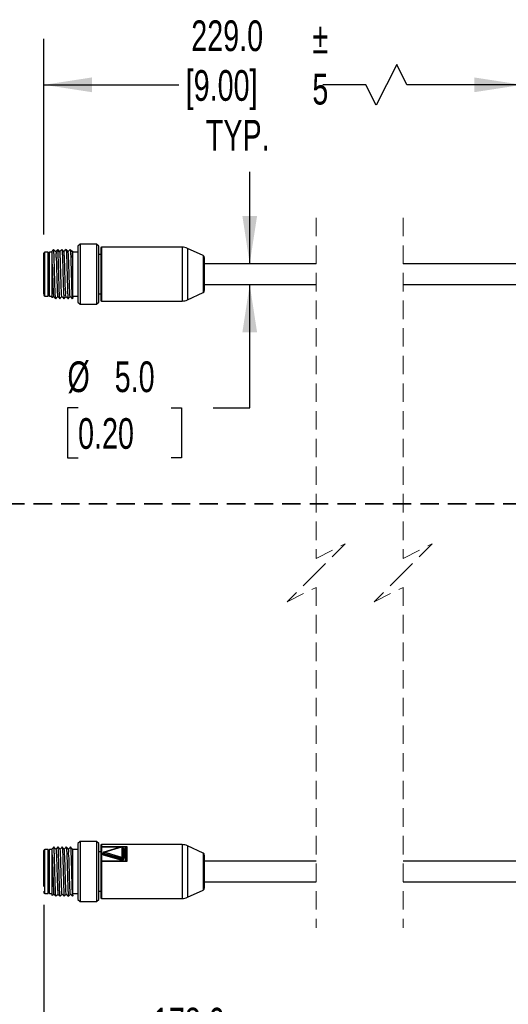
# Model space of a CAD drawing. Header units: millimetres. Extents: x 22 to 1115, y 22 to 733.
# Tile 7 of 10: x 275 to 393, y 302 to 540. Entities that reach past the tile are written whole.
import ezdxf

# ---------------------------------------------------------------- set-up
doc = ezdxf.new("R2010")
doc.units = ezdxf.units.MM
doc.header["$LTSCALE"] = 3.5
doc.linetypes.add('HIDDEN', pattern=[1.905, 1.27, -0.635])
doc.layers.add('DIMENSIONS', color=140, linetype='Continuous', lineweight=25)
doc.styles.add('SLDTEXTSTYLE0', font='TXT', dxfattribs={"width": 0.7})
doc.dimstyles.new('SLDDIMSTYLE0', dxfattribs={"dimtxt": 7.553027, "dimasz": 11.557, "dimexe": 0, "dimexo": 0.0625, "dimgap": 1.888257, "dimtad": 0, "dimtih": 1, "dimtoh": 1, "dimrnd": 1e-09, "dimzin": 12, "dimdsep": 46, "dimtxsty": 'SLDTEXTSTYLE0', "dimsah": 1, "dimcen": 0.09, "dimadec": 0, "dimazin": 3, "dimtfac": 1, "dimtofl": 0, "dimtmove": 0, "dimatfit": 3, "dimfxl": 0, "dimfrac": 2, "dimtolj": 1, "dimtzin": 12, "dimarcsym": 0})
doc.dimstyles.new('SLDDIMSTYLE1', dxfattribs={"dimtxt": 7.553027, "dimasz": 11.557, "dimexe": 0, "dimexo": 0.0625, "dimgap": 1.888257, "dimtad": 0, "dimtih": 1, "dimtoh": 1, "dimrnd": 1e-09, "dimzin": 4, "dimdsep": 46, "dimtxsty": 'SLDTEXTSTYLE0', "dimsah": 1, "dimcen": 0.09, "dimadec": 0, "dimazin": 1, "dimtfac": 1, "dimtmove": 0, "dimatfit": 0, "dimfxl": 0, "dimfrac": 2, "dimtolj": 1, "dimtzin": 12, "dimarcsym": 0})

# ---------------------------------------------------------------- blocks, each defined once
blk = doc.blocks.new('_D')
at = {"layer": 'DIMENSIONS'}
for p, q in [((281.24, 487.78), (281.24, 535.04)), ((396.63, 477.48), (396.63, 535.04)), ((366.36, 528.87), (361.42, 518.99)), ((368.83, 523.93), (366.36, 528.87)), ((281.24, 523.93), (313.75, 523.93)), ((358.95, 523.93), (348.55, 523.93)), ((361.42, 518.99), (358.95, 523.93)), ((396.63, 523.93), (368.83, 523.93))]:
    blk.add_line(p, q, dxfattribs=at)
for points in [[(281.24, 523.93), (292.79, 522.15), (292.79, 525.71)], [(396.63, 523.93), (385.08, 525.71), (385.08, 522.15)]]:
    blk.add_solid(points, dxfattribs=at)
at = {"layer": 'DIMENSIONS', "char_height": 7.408, "attachment_point": 1, "style": 'SLDTEXTSTYLE0'}
for s, insert in [('229.0', (316.78, 539.48)), ('[9.00]', (315.44, 527.48)), ('TYP.', (320.29, 515.47))]:
    blk.add_mtext(s, dxfattribs=dict(at, insert=insert))
blk = doc.blocks.new('_D_2')
at = {"layer": 'DIMENSIONS'}
for p, q in [((396.63, 337.63), (396.63, 274.48)), ((281.24, 325.98), (281.24, 274.48)), ((360.23, 290.53), (355.3, 280.65)), ((362.7, 285.59), (360.23, 290.53)), ((281.24, 285.59), (304.49, 285.59)), ((352.83, 285.59), (339.29, 285.59)), ((355.3, 280.65), (352.83, 285.59)), ((396.63, 285.59), (362.7, 285.59))]:
    blk.add_line(p, q, dxfattribs=at)
for points in [[(281.24, 285.59), (292.79, 283.82), (292.79, 287.37)], [(396.63, 285.59), (385.08, 287.37), (385.08, 283.82)]]:
    blk.add_solid(points, dxfattribs=at)
at = {"layer": 'DIMENSIONS', "char_height": 7.408, "attachment_point": 1, "style": 'SLDTEXTSTYLE0'}
for s, insert in [('178.0', (307.52, 301.15)), ('[7.00]', (306.18, 289.14)), ('TYP.', (311.03, 277.14))]:
    blk.add_mtext(s, dxfattribs=dict(at, insert=insert))
blk = doc.blocks.new('_D_4')
at = {"layer": 'DIMENSIONS'}
for p, q in [((330.89, 480.73), (330.89, 502.96)), ((330.89, 445.93), (330.89, 475.73)), ((289.46, 445.93), (286.93, 445.93)), ((286.93, 445.93), (286.93, 433.93)), ((311.91, 445.93), (314.44, 445.93)), ((314.44, 445.93), (314.44, 433.93)), ((322.05, 445.93), (330.89, 445.93)), ((286.93, 433.93), (289.46, 433.93)), ((314.44, 433.93), (311.91, 433.93))]:
    blk.add_line(p, q, dxfattribs=at)
for points in [[(330.89, 480.73), (332.67, 492.29), (329.12, 492.29)], [(330.89, 475.73), (329.12, 464.18), (332.67, 464.18)]]:
    blk.add_solid(points, dxfattribs=at)
at = {"layer": 'DIMENSIONS', "char_height": 7.408, "attachment_point": 1, "style": 'SLDTEXTSTYLE0'}
for s, insert in [('%%c', (286.9, 457.17)), ('5.0', (298.31, 457.17)), ('0.20', (289.46, 443.48))]:
    blk.add_mtext(s, dxfattribs=dict(at, insert=insert))

msp = doc.modelspace()

# ---------------------------------------------------------------- linework, layer by layer
at = {"color": 7, "linetype": 'HIDDEN', "lineweight": 18}
for p, q in [((346.917, 491.847), (346.917, 409.635)), ((367.917, 491.847), (367.917, 409.635)), ((346.917, 409.635), (353.917, 413.135)), ((353.917, 413.135), (346.917, 406.135)), ((367.917, 409.635), (374.917, 413.135)), ((374.917, 413.135), (367.917, 406.135)), ((346.917, 406.135), (339.917, 399.135)), ((367.917, 406.135), (360.917, 399.135)), ((339.917, 399.135), (346.917, 402.635)), ((346.917, 402.635), (346.917, 320.422)), ((360.917, 399.135), (367.917, 402.635)), ((367.917, 402.635), (367.917, 320.422))]:
    msp.add_line(p, q, dxfattribs=at)
for p, q in [((289.936, 485.485), (289.436, 484.985)), ((289.436, 484.985), (289.436, 478.235)), ((293.936, 485.485), (289.936, 485.485)), ((289.936, 485.485), (289.936, 470.985)), ((294.436, 484.985), (293.936, 485.485)), ((293.936, 485.485), (293.936, 470.985)), ((294.436, 471.485), (294.436, 484.985)), ((281.236, 474.628), (281.236, 483.335)), ((282.236, 483.535), (281.436, 483.535)), ((281.436, 472.935), (281.436, 483.535)), ((282.536, 483.535), (282.236, 483.235)), ((282.236, 472.935), (282.236, 483.535)), ((283.236, 483.535), (282.536, 483.535)), ((282.536, 472.935), (282.536, 483.535)), ((283.236, 480.62), (283.236, 483.787)), ((285.555, 484.128), (285.561, 484.161)), ((288.219, 483.823), (288.059, 483.662)), ((288.236, 480.62), (288.236, 483.806)), ((289.436, 483.535), (288.236, 483.535)), ((294.936, 482.985), (294.436, 482.985)), ((294.936, 484.426), (294.936, 472.009)), ((314.604, 484.735), (295.136, 484.735)), ((295.136, 484.735), (295.136, 471.735)), ((314.604, 484.735), (314.604, 471.735)), ((319.647, 482.693), (315.872, 484.454)), ((315.872, 484.454), (315.872, 472.016)), ((319.647, 482.693), (319.647, 473.776)), ((319.936, 482.24), (319.936, 474.246)), ((346.917, 480.735), (319.936, 480.735)), ((407.055, 480.735), (367.917, 480.735)), ((289.436, 478.235), (289.436, 471.485)), ((319.936, 475.735), (346.917, 475.735)), ((367.917, 475.735), (407.055, 475.735)), ((281.236, 473.517), (281.236, 474.628)), ((281.236, 473.487), (281.236, 473.135)), ((282.236, 473.235), (282.536, 472.935)), ((294.436, 473.485), (294.936, 473.485)), ((315.872, 472.016), (319.647, 473.776)), ((281.436, 472.935), (282.236, 472.935)), ((282.536, 472.935), (283.236, 472.935)), ((288.062, 472.306), (288.28, 472.526)), ((288.236, 472.935), (289.436, 472.935)), ((289.436, 471.485), (289.936, 470.985)), ((289.936, 470.985), (293.936, 470.985)), ((293.936, 470.985), (294.436, 471.485)), ((295.136, 471.735), (314.604, 471.735)), ((289.936, 341.285), (289.436, 340.785)), ((289.436, 340.785), (289.436, 327.285)), ((293.936, 341.285), (289.936, 341.285)), ((289.936, 341.285), (289.936, 334.035)), ((294.436, 340.785), (293.936, 341.285)), ((293.936, 341.285), (293.936, 326.785)), ((294.436, 334.035), (294.436, 340.785)), ((294.936, 340.335), (294.936, 339.883)), ((294.936, 339.883), (294.936, 339.861)), ((294.936, 339.861), (294.936, 336.411)), ((314.604, 340.535), (295.136, 340.535)), ((295.136, 340.535), (295.136, 340.068)), ((295.136, 340.068), (301.236, 340.068)), ((295.136, 340.068), (295.136, 340.002)), ((295.136, 340.002), (295.136, 336.552)), ((295.136, 340.002), (299.943, 340.002)), ((299.98, 340.013), (295.7, 338.752)), ((295.756, 338.702), (300.036, 339.963)), ((300.036, 339.963), (300.036, 337.441)), ((300.121, 340.002), (301.046, 340.002)), ((301.046, 340.002), (301.236, 340.068)), ((301.236, 340.068), (301.122, 339.974)), ((301.236, 340.068), (301.236, 336.452)), ((314.604, 340.535), (314.604, 334.035)), ((319.647, 338.493), (315.872, 340.254)), ((315.872, 340.254), (315.872, 327.816)), ((281.236, 339.135), (281.236, 338.723)), ((281.236, 330.428), (281.236, 339.135)), ((282.236, 339.335), (281.436, 339.335)), ((281.436, 337.782), (281.436, 339.335)), ((281.436, 328.735), (281.436, 337.782)), ((282.536, 339.335), (282.236, 339.035)), ((282.236, 334.035), (282.236, 339.335)), ((283.236, 339.335), (282.536, 339.335)), ((282.536, 328.735), (282.536, 339.335)), ((283.236, 338.101), (283.236, 339.557)), ((289.436, 339.335), (288.236, 339.335)), ((294.936, 338.785), (294.436, 338.785)), ((295.556, 338.56), (295.556, 338.419)), ((299.882, 336.755), (295.602, 338.016)), ((299.959, 337.169), (295.679, 338.43)), ((295.679, 338.288), (295.679, 338.43)), ((295.679, 338.288), (299.959, 337.027)), ((300.036, 337.441), (295.756, 338.702)), ((300.236, 339.821), (300.236, 337.299)), ((300.436, 339.538), (300.436, 337.016)), ((319.647, 338.493), (319.647, 329.576)), ((294.936, 336.411), (294.936, 336.377)), ((294.936, 336.377), (294.936, 327.735)), ((295.136, 336.552), (295.136, 336.452)), ((301.046, 336.552), (295.136, 336.552)), ((301.236, 336.452), (295.136, 336.452)), ((295.136, 336.452), (295.136, 327.535)), ((299.959, 337.027), (299.959, 337.169)), ((300.236, 337.158), (300.236, 337.299)), ((301.236, 336.452), (301.046, 336.552)), ((301.122, 336.62), (301.236, 336.452)), ((346.917, 336.535), (319.936, 336.535)), ((407.055, 336.535), (367.917, 336.535)), ((282.236, 328.735), (282.236, 334.035)), ((289.936, 334.035), (289.936, 326.785)), ((294.436, 327.285), (294.436, 334.035)), ((314.604, 334.035), (314.604, 327.535)), ((319.936, 331.535), (346.917, 331.535)), ((367.917, 331.535), (407.055, 331.535)), ((281.236, 329.287), (281.236, 328.935)), ((281.436, 328.735), (282.236, 328.735)), ((282.236, 329.035), (282.536, 328.735)), ((282.536, 328.735), (283.236, 328.735)), ((288.125, 328.106), (288.281, 328.264)), ((288.236, 328.735), (289.436, 328.735)), ((294.436, 329.285), (294.936, 329.285)), ((315.872, 327.816), (319.647, 329.576)), ((289.436, 327.285), (289.936, 326.785)), ((289.936, 326.785), (293.936, 326.785)), ((293.936, 326.785), (294.436, 327.285)), ((295.136, 327.535), (314.604, 327.535))]:
    msp.add_line(p, q)
at = {"color": 7, "linetype": 'HIDDEN', "lineweight": 35}
msp.add_line((909.917, 422.77), (213.878, 422.77), dxfattribs=at)
at = {"flags": 128}
for points in [[(283.555, 484.163), (283.303, 483.908), (283.209, 483.814)], [(284.066, 483.655), (283.814, 483.909), (283.562, 484.163)], [(284.555, 484.163), (284.303, 483.909), (284.059, 483.662)], [(285.066, 483.654), (284.814, 483.908), (284.562, 484.163)], [(285.556, 484.163), (285.302, 483.907), (285.059, 483.661)], [(286.067, 483.654), (285.815, 483.908), (285.563, 484.163)], [(286.559, 484.167), (286.305, 483.91), (286.059, 483.662)], [(287.066, 483.654), (286.814, 483.909), (286.562, 484.163)], [(287.559, 484.167), (287.305, 483.91), (287.059, 483.662)], [(288.066, 483.654), (287.814, 483.909), (287.562, 484.163)], [(283.274, 472.52), (283.315, 472.562), (283.559, 472.807)], [(283.551, 472.815), (283.803, 472.561), (284.055, 472.306)], [(284.063, 472.306), (284.314, 472.561), (284.559, 472.807)], [(284.551, 472.815), (284.803, 472.56), (285.055, 472.306)], [(285.062, 472.307), (285.314, 472.561), (285.559, 472.807)], [(285.552, 472.814), (285.806, 472.558), (286.06, 472.301)], [(286.062, 472.306), (286.314, 472.561), (286.559, 472.807)], [(286.55, 472.816), (286.804, 472.56), (287.058, 472.303)], [(287.063, 472.306), (287.315, 472.561), (287.559, 472.807)], [(287.552, 472.814), (287.806, 472.558), (288.06, 472.301)], [(283.617, 339.963), (283.365, 339.708), (283.113, 339.454)], [(284.13, 339.453), (283.878, 339.708), (283.626, 339.962)], [(284.618, 339.963), (284.366, 339.709), (284.121, 339.462)], [(285.129, 339.454), (284.877, 339.708), (284.625, 339.963)], [(285.621, 339.967), (285.367, 339.711), (285.121, 339.462)], [(286.129, 339.454), (285.877, 339.708), (285.625, 339.963)], [(286.621, 339.966), (286.367, 339.71), (286.121, 339.462)], [(287.129, 339.454), (286.877, 339.708), (286.625, 339.963)], [(287.622, 339.968), (287.368, 339.711), (287.121, 339.462)], [(288.129, 339.454), (287.877, 339.709), (287.625, 339.963)], [(299.98, 340.013), (299.982, 340.013), (299.993, 340.011), (300.007, 340.002), (300.021, 339.985), (300.036, 339.963)], [(295.7, 338.752), (295.702, 338.752), (295.713, 338.75), (295.727, 338.741), (295.741, 338.724), (295.756, 338.702)], [(295.136, 336.452), (295.097, 336.45), (295.06, 336.446), (295.025, 336.439), (294.995, 336.43), (294.97, 336.419), (294.951, 336.406), (294.94, 336.392), (294.936, 336.377)], [(300.236, 337.299), (300.23, 337.265), (300.213, 337.232), (300.184, 337.204), (300.147, 337.181), (300.103, 337.166), (300.055, 337.158), (300.006, 337.159), (299.959, 337.169)], [(299.959, 337.027), (300.006, 337.018), (300.055, 337.017), (300.103, 337.024), (300.147, 337.04), (300.184, 337.063), (300.213, 337.091), (300.23, 337.123), (300.236, 337.158)], [(283.272, 328.255), (283.376, 328.36), (283.621, 328.607)], [(283.613, 328.615), (283.865, 328.361), (284.117, 328.106)], [(284.126, 328.107), (284.377, 328.361), (284.621, 328.607)], [(284.614, 328.615), (284.866, 328.36), (285.118, 328.106)], [(285.125, 328.107), (285.377, 328.361), (285.621, 328.607)], [(285.612, 328.616), (285.866, 328.36), (286.12, 328.103)], [(286.125, 328.106), (286.377, 328.361), (286.621, 328.607)], [(286.614, 328.614), (286.868, 328.358), (287.122, 328.102)], [(287.125, 328.106), (287.377, 328.361), (287.621, 328.607)], [(287.613, 328.616), (287.867, 328.359), (288.121, 328.103)]]:
    msp.add_lwpolyline(points, dxfattribs=at)
for centre, radius, start, end in [((281.436, 483.335), 0.2, 89.99929, 179.99217), ((295.136, 484.535), 0.2, 90.01273, 179.99581), ((314.604, 481.735), 3, 64.99912, 90.0011), ((319.436, 482.24), 0.5, 0.00368, 65.00183), ((281.436, 473.135), 0.2, 180.00632, 270.00435), ((319.436, 474.229), 0.5, 294.99817, 359.99547), ((295.136, 471.935), 0.2, 180.00632, 269.98727), ((314.604, 474.734), 3, 269.9989, 295.00088), ((295.136, 340.335), 0.2, 90.01637, 179.99217), ((295.129, 339.875), 0.193, 87.95037, 177.79859), ((295.111, 339.825), 0.179, 81.94805, 168.58714), ((300.036, 339.821), 0.2, 360, 106.40735), ((300.061, 339.786), 0.179, 11.41286, 98.05195), ((314.604, 337.535), 3, 64.99945, 90.00013), ((281.436, 339.135), 0.2, 89.99565, 179.99368), ((295.756, 338.56), 0.2, 106.40832, 180.01297), ((295.706, 338.578), 0.151, 186.84143, 259.78989), ((295.706, 338.437), 0.151, 186.8379, 259.79343), ((295.063, 338.316), 0.617, 330.9567, 357.44628), ((296.296, 338.402), 0.617, 150.97742, 177.44963), ((300.411, 339.715), 0.179, 191.43977, 278.03829), ((319.436, 338.04), 0.5, 0.00296, 65.00341), ((295.111, 336.376), 0.179, 81.95027, 168.58777), ((299.343, 337.055), 0.617, 330.97752, 357.44872), ((300.576, 337.141), 0.617, 150.95872, 177.44426), ((300.061, 337.264), 0.179, 11.41286, 98.05195), ((300.411, 337.193), 0.179, 191.43977, 278.03829), ((281.436, 328.935), 0.2, 180.00783, 270.00071), ((319.436, 330.029), 0.5, 294.99817, 359.99632), ((295.136, 327.735), 0.2, 180.00419, 269.98727), ((314.604, 330.535), 3, 269.99987, 295.00055)]:
    msp.add_arc(centre, radius, start, end)
for points, knots in [([(284.06, 472.335), (284.057, 472.325), (284.038, 472.247), (283.994, 472.724), (283.976, 473.004), (283.935, 473.874), (283.902, 474.83), (283.866, 476.026), (283.83, 477.322), (283.794, 478.675), (283.757, 479.997), (283.726, 481.241), (283.675, 482.274), (283.681, 483.22), (283.562, 483.603), (283.653, 484.186), (283.564, 484.127), (283.559, 484.125)], [0, 0, 0, 0, 0.0022854, 0.0181032, 0.0596868, 0.1251252, 0.2107613, 0.3121285, 0.4236676, 0.5394389, 0.6531805, 0.7587594, 0.8505302, 0.9234959, 0.9738178, 0.9987808, 1, 1, 1, 1]), ([(284.063, 483.59), (284.069, 483.595), (284.218, 483.723), (284.05, 482.627), (284.242, 481.983), (284.227, 480.387), (284.298, 478.781), (284.344, 477.041), (284.389, 475.451), (284.452, 474.162), (284.466, 473.316), (284.536, 472.925), (284.555, 472.822)], [0, 0, 0, 0, 0.0022218, 0.052525, 0.1514081, 0.2882033, 0.4479414, 0.6132504, 0.7661385, 0.8898778, 0.971052, 1, 1, 1, 1]), ([(285.058, 472.334), (285.057, 472.327), (285.022, 472.13), (284.965, 473.558), (284.923, 474.23), (284.862, 476.408), (284.802, 478.478), (284.756, 480.637), (284.667, 482.393), (284.678, 483.514), (284.584, 483.997), (284.566, 484.09)], [0, 0, 0, 0, 0.0016275, 0.0491441, 0.1656122, 0.3334607, 0.5271757, 0.7172895, 0.8748859, 0.9760186, 1, 1, 1, 1]), ([(285.555, 472.848), (285.552, 472.84), (285.504, 472.692), (285.493, 473.679), (285.428, 474.174), (285.39, 475.681), (285.336, 477.194), (285.295, 478.923), (285.222, 480.486), (285.242, 482.028), (285.043, 482.668), (285.224, 483.706), (285.069, 483.597), (285.063, 483.592)], [0, 0, 0, 0, 0.0022701, 0.0406154, 0.1270427, 0.2526513, 0.4043435, 0.5662583, 0.7214457, 0.8536776, 0.9491557, 0.9979897, 1, 1, 1, 1]), ([(285.567, 484.134), (285.58, 484.072), (285.641, 483.799), (285.646, 483.174), (285.703, 482.175), (285.738, 480.876), (285.782, 479.378), (285.825, 477.799), (285.861, 476.233), (285.922, 474.88), (285.911, 473.604), (286.062, 473.088), (285.938, 472.262), (286.058, 472.36), (286.066, 472.366)], [0, 0, 0, 0, 0.0161355, 0.070739, 0.1576471, 0.2702829, 0.4001905, 0.5375968, 0.6721123, 0.7936305, 0.8929915, 0.9626824, 0.9975764, 1, 1, 1, 1]), ([(286.553, 472.884), (286.545, 472.889), (286.371, 473.009), (286.576, 473.728), (286.368, 474.684), (286.389, 476.148), (286.317, 477.769), (286.274, 479.486), (286.226, 480.968), (286.172, 482.444), (286.141, 482.87), (286.089, 483.769), (286.064, 483.655), (286.064, 483.654)], [0, 0, 0, 0, 0.0026928, 0.0580287, 0.159185, 0.2956508, 0.4531829, 0.615316, 0.7650792, 0.8868061, 0.9678063, 0.9997998, 1, 1, 1, 1]), ([(286.566, 484.144), (286.567, 484.148), (286.597, 484.252), (286.625, 483.502), (286.666, 483.126), (286.705, 481.896), (286.747, 480.614), (286.789, 479.068), (286.832, 477.493), (286.873, 475.941), (286.918, 474.645), (286.95, 473.397), (287.006, 473.001), (287.015, 472.216), (287.055, 472.328), (287.056, 472.333)], [0, 0, 0, 0, 0.0009628, 0.026487, 0.0875206, 0.1796268, 0.2959051, 0.4275534, 0.5646785, 0.696944, 0.8143574, 0.9081157, 0.9711587, 0.9987985, 1, 1, 1, 1]), ([(287.555, 472.851), (287.54, 472.914), (287.463, 473.227), (287.468, 473.968), (287.395, 475.155), (287.357, 476.67), (287.306, 478.347), (287.252, 480.011), (287.222, 481.495), (287.128, 482.623), (287.168, 483.305), (287.076, 483.561), (287.063, 483.595)], [0, 0, 0, 0, 0.01801764, 0.08983102, 0.20459271, 0.35033427, 0.51183195, 0.67221037, 0.81469158, 0.92436545, 0.98981662, 1, 1, 1, 1]), ([(287.566, 484.116), (287.57, 484.121), (287.651, 484.238), (287.586, 483.394), (287.696, 482.937), (287.704, 481.659), (287.758, 480.327), (287.796, 478.762), (287.839, 477.188), (287.883, 475.66), (287.919, 474.408), (287.972, 473.234), (287.985, 472.873), (288.045, 472.226), (288.063, 472.324), (288.065, 472.334)], [0, 0, 0, 0, 0.00167757, 0.03426466, 0.10174153, 0.19905516, 0.31892721, 0.45233316, 0.58918933, 0.7192117, 0.83258561, 0.92075324, 0.97714742, 0.99767115, 1, 1, 1, 1]), ([(288.236, 480.62), (288.236, 481.137), (288.236, 482.028), (288.05, 482.673), (288.217, 483.714), (288.063, 483.593), (288.054, 483.586)], [0, 0, 0, 0, 0.473473, 0.8149407, 0.988967, 1, 1, 1, 1]), ([(283.236, 480.62), (283.254, 480.049), (283.29, 478.883), (283.341, 477.135), (283.388, 475.606), (283.442, 474.078), (283.475, 473.633), (283.527, 472.695), (283.554, 472.815), (283.554, 472.816)], [0, 0, 0, 0, 0.21970876, 0.44876843, 0.66218283, 0.83664449, 0.95326505, 0.99958204, 1, 1, 1, 1]), ([(283.236, 472.558), (283.236, 472.539), (283.236, 472.31), (283.236, 473.727), (283.236, 474.412), (283.236, 476.089), (283.236, 477.41), (283.236, 478.508), (283.236, 479.577), (283.236, 480.28), (283.236, 480.62)], [0, 0, 0, 0, 0.0063457, 0.0773311, 0.2415973, 0.475045, 0.606474, 0.7418956, 0.8751914, 1, 1, 1, 1]), ([(288.236, 472.569), (288.236, 472.55), (288.236, 472.293), (288.236, 473.827), (288.236, 474.547), (288.236, 476.616), (288.236, 478.549), (288.236, 479.941), (288.236, 480.62)], [0, 0, 0, 0, 0.0064548, 0.0875006, 0.2584494, 0.4920197, 0.7522449, 1, 1, 1, 1]), ([(284.113, 328.148), (284.105, 328.166), (284.04, 328.305), (284.068, 328.704), (283.999, 329.372), (283.979, 330.306), (283.938, 331.435), (283.904, 332.707), (283.868, 334.049), (283.831, 335.39), (283.797, 336.66), (283.756, 337.785), (283.737, 338.715), (283.664, 339.376), (283.698, 339.772), (283.631, 339.905), (283.623, 339.92)], [0, 0, 0, 0, 0.0049683, 0.0388317, 0.0975485, 0.1778539, 0.2755627, 0.385318, 0.5012765, 0.6171667, 0.7267351, 0.8241312, 0.9040366, 0.9622587, 0.9955933, 1, 1, 1, 1]), ([(285.12, 328.134), (285.119, 328.127), (285.085, 327.93), (285.028, 329.356), (284.985, 330.028), (284.924, 332.206), (284.865, 334.276), (284.818, 336.435), (284.73, 338.191), (284.741, 339.313), (284.646, 339.797), (284.628, 339.89)], [0, 0, 0, 0, 0.00164816, 0.04908735, 0.16548766, 0.33328686, 0.52697879, 0.71710025, 0.87473258, 0.97592506, 1, 1, 1, 1]), ([(285.62, 339.908), (285.63, 339.903), (285.781, 339.826), (285.611, 339.226), (285.787, 338.471), (285.768, 337.246), (285.831, 335.835), (285.867, 334.268), (285.91, 332.69), (285.955, 331.213), (285.986, 329.946), (286.053, 328.994), (286.041, 328.409), (286.114, 328.171), (286.128, 328.122)], [0, 0, 0, 0, 0.0027521, 0.0423757, 0.1163016, 0.2190312, 0.3428731, 0.4784578, 0.6155787, 0.7439168, 0.8537628, 0.9368827, 0.9870615, 1, 1, 1, 1]), ([(286.619, 339.931), (286.633, 339.9), (286.718, 339.699), (286.681, 339.148), (286.764, 338.238), (286.787, 336.995), (286.835, 335.535), (286.876, 333.96), (286.916, 332.39), (286.969, 330.949), (286.978, 329.726), (287.091, 328.865), (287.01, 328.329), (287.117, 328.169), (287.129, 328.151)], [0, 0, 0, 0, 0.0086805, 0.0552913, 0.135433, 0.2430472, 0.3700533, 0.5069056, 0.6432551, 0.7688509, 0.8742326, 0.9514259, 0.9947102, 1, 1, 1, 1]), ([(287.628, 339.93), (287.641, 339.875), (287.703, 339.614), (287.704, 339.003), (287.764, 338.017), (287.798, 336.726), (287.842, 335.234), (287.885, 333.654), (287.92, 332.087), (287.985, 330.721), (287.963, 329.451), (288.142, 328.886), (287.975, 328.098), (288.119, 328.161), (288.128, 328.165)], [0, 0, 0, 0, 0.01451474, 0.06795025, 0.15388407, 0.26589846, 0.39551203, 0.53297994, 0.66794934, 0.79021856, 0.89061365, 0.96157791, 0.99777942, 1, 1, 1, 1]), ([(301.046, 340.002), (301.005, 339.959), (300.911, 339.863), (300.8, 339.573), (300.725, 339.055), (300.741, 338.28), (300.732, 337.469), (300.802, 336.811), (301.006, 336.595), (301.046, 336.552)], [0, 0, 0, 0, 0.0498673, 0.1111412, 0.2549247, 0.4863127, 0.7539861, 0.9508852, 1, 1, 1, 1]), ([(301.122, 339.974), (301.078, 339.887), (300.834, 339.413), (300.962, 338.534), (300.938, 337.632), (300.957, 337.013), (301.076, 336.731), (301.122, 336.62)], [0, 0, 0, 0, 0.08548189, 0.46516377, 0.7319733, 0.89465102, 1, 1, 1, 1]), ([(301.046, 340.002), (301.059, 339.995), (301.083, 339.981), (301.11, 339.976), (301.122, 339.974)], [0, 0, 0, 0, 0.5405287, 1, 1, 1, 1]), ([(283.236, 328.29), (283.236, 328.273), (283.236, 328.036), (283.236, 329.486), (283.236, 330.182), (283.236, 332.258), (283.236, 333.898), (283.236, 335.34), (283.236, 336.353), (283.236, 337.268), (283.236, 337.84), (283.236, 338.101)], [0, 0, 0, 0, 0.0049079, 0.066385, 0.2019358, 0.3936429, 0.6136088, 0.7229958, 0.8269267, 0.920841, 1, 1, 1, 1]), ([(283.236, 338.101), (283.255, 337.637), (283.295, 336.612), (283.344, 334.995), (283.392, 333.248), (283.449, 331.676), (283.478, 330.098), (283.566, 329.561), (283.548, 328.49), (283.613, 328.65), (283.616, 328.659)], [0, 0, 0, 0, 0.14651641, 0.32374482, 0.51239019, 0.6918256, 0.8425482, 0.94818009, 0.99723894, 1, 1, 1, 1]), ([(284.127, 339.42), (284.129, 339.428), (284.181, 339.582), (284.186, 338.541), (284.257, 338.026), (284.294, 336.459), (284.348, 334.902), (284.396, 333.133), (284.449, 331.579), (284.489, 330.02), (284.553, 329.511), (284.567, 328.487), (284.614, 328.639), (284.617, 328.647)], [0, 0, 0, 0, 0.0020793, 0.0426049, 0.132867, 0.2630644, 0.4190438, 0.5838578, 0.7394879, 0.8689811, 0.9583034, 0.9977996, 1, 1, 1, 1]), ([(285.616, 328.676), (285.61, 328.672), (285.457, 328.561), (285.636, 329.602), (285.438, 330.24), (285.457, 331.782), (285.385, 333.344), (285.344, 335.074), (285.29, 336.586), (285.252, 338.095), (285.187, 338.588), (285.176, 339.577), (285.128, 339.43), (285.126, 339.423)], [0, 0, 0, 0, 0.0019093, 0.0507154, 0.1461929, 0.2784376, 0.4336485, 0.595607, 0.7473684, 0.8730484, 0.9595334, 0.9979258, 1, 1, 1, 1]), ([(286.617, 328.671), (286.605, 328.707), (286.513, 328.966), (286.551, 329.65), (286.458, 330.78), (286.428, 332.265), (286.374, 333.929), (286.323, 335.606), (286.284, 337.12), (286.211, 338.305), (286.217, 339.042), (286.141, 339.352), (286.126, 339.413)], [0, 0, 0, 0, 0.01063874, 0.07633404, 0.18621478, 0.3288246, 0.48926721, 0.65077743, 0.79646637, 0.91108678, 0.98268718, 1, 1, 1, 1]), ([(287.616, 328.614), (287.616, 328.614), (287.594, 328.499), (287.534, 329.404), (287.51, 329.828), (287.453, 331.307), (287.406, 332.79), (287.363, 334.507), (287.291, 336.127), (287.313, 337.593), (287.101, 338.541), (287.311, 339.268), (287.134, 339.381), (287.126, 339.386)], [0, 0, 0, 0, 0.0001166, 0.0323087, 0.1135097, 0.2354022, 0.385245, 0.5473744, 0.7048472, 0.8412056, 0.9421914, 0.9972919, 1, 1, 1, 1]), ([(288.236, 338.102), (288.217, 338.306), (288.188, 338.601), (288.174, 339.577), (288.128, 339.432), (288.126, 339.424)], [0, 0, 0, 0, 0.6823659, 0.9839393, 1, 1, 1, 1]), ([(288.236, 328.309), (288.236, 328.29), (288.236, 328.028), (288.236, 329.59), (288.236, 330.32), (288.236, 332.416), (288.236, 334.37), (288.236, 336.333), (288.236, 337.557), (288.236, 338.102)], [0, 0, 0, 0, 0.00533, 0.0735356, 0.2165052, 0.4114497, 0.6283659, 0.8346507, 1, 1, 1, 1]), ([(295.602, 338.016), (295.568, 338.029), (295.502, 338.052), (295.422, 338.115), (295.368, 338.191), (295.35, 338.277), (295.368, 338.364), (295.422, 338.439), (295.488, 338.493), (295.538, 338.512), (295.556, 338.519)], [0, 0, 0, 0, 0.15266108, 0.29189245, 0.4179051, 0.53496187, 0.65188967, 0.77804383, 0.91710469, 1, 1, 1, 1]), ([(300.236, 339.778), (300.256, 339.771), (300.321, 339.747), (300.41, 339.668), (300.428, 339.58), (300.436, 339.538)], [0, 0, 0, 0, 0.1942116, 0.6243938, 1, 1, 1, 1]), ([(319.936, 338.023), (319.936, 338.025), (319.936, 338.051), (319.936, 337.927), (319.936, 337.888), (319.936, 337.819), (319.936, 337.724), (319.936, 337.596), (319.936, 337.303), (319.936, 336.941), (319.936, 336.54), (319.936, 336.171), (319.936, 335.875), (319.936, 335.648), (319.936, 335.564), (319.936, 335.533), (319.936, 335.519), (319.936, 335.513), (319.936, 335.511), (319.936, 335.51), (319.936, 335.509), (319.936, 335.165), (319.936, 334.568), (319.936, 333.811), (319.936, 333.281), (319.936, 332.947), (319.936, 332.73), (319.936, 332.493), (319.936, 332.229), (319.936, 331.774), (319.936, 331.341), (319.936, 330.929), (319.936, 330.664), (319.936, 330.49), (319.936, 330.37), (319.936, 330.333), (319.936, 330.32), (319.936, 330.315), (319.936, 330.312), (319.936, 330.311), (319.936, 330.311), (319.936, 330.311), (319.936, 330.217), (319.936, 330.123), (319.936, 330.029)], [0, 0, 0, 0, 0.0006144, 0.0090039, 0.0201088, 0.0269622, 0.0327907, 0.0564007, 0.0742827, 0.1429036, 0.1918411, 0.2248617, 0.2813052, 0.3025972, 0.3098006, 0.3129481, 0.314296, 0.3148788, 0.3151339, 0.3152446, 0.315294, 0.3153321, 0.4444441, 0.5390088, 0.5990475, 0.6431768, 0.6642528, 0.6800831, 0.7321001, 0.7633761, 0.8506293, 0.8942327, 0.917879, 0.9499119, 0.9596167, 0.9626329, 0.9639101, 0.9644501, 0.9646828, 0.9647833, 0.964828, 0.9648476, 0.9648625, 1, 1, 1, 1]), ([(300.436, 337.016), (300.43, 336.981), (300.418, 336.907), (300.333, 336.818), (300.209, 336.753), (300.05, 336.723), (299.938, 336.744), (299.882, 336.755)], [0, 0, 0, 0, 0.15162711, 0.31821131, 0.50979249, 0.75418687, 1, 1, 1, 1]), ([(301.122, 336.62), (301.111, 336.607), (301.088, 336.581), (301.06, 336.562), (301.046, 336.552)], [0, 0, 0, 0, 0.5152452, 1, 1, 1, 1])]:
    msp.add_open_spline(points, degree=3, knots=knots)

# ---------------------------------------------------------------- texts
at = {"layer": 'DIMENSIONS', "insert": (346.005, 538.932), "char_height": 7.4083, "attachment_point": 1, "style": 'SLDTEXTSTYLE0'}
msp.add_mtext('%%p^J5', dxfattribs=at)

# ---------------------------------------------------------------- dimensions: what is measured, and where the dimension line sits
at = {"layer": 'DIMENSIONS'}
for base, p1, p2, text, picture, middle in [((396.633, 523.931), (281.236, 483.335), (396.633, 473.035), '229.0\\P[9.00]\\PTYP.', '_D', (331.147, 523.931)), ((281.236, 285.593), (396.633, 342.072), (281.236, 330.428), '178.0\\P[7.00]\\PTYP.', '_D_2', (321.888, 285.593))]:
    dim = msp.add_linear_dim(base=base, p1=p1, p2=p2, text=text, dimstyle='SLDDIMSTYLE0', dxfattribs=at)
    dim.commit()
    dim.dimension.update_dxf_attribs({"geometry": picture, "text_midpoint": middle, "dimtype": 160})
dim = msp.add_linear_dim(base=(330.893, 475.735), p1=(319.936, 480.735), p2=(319.936, 475.735), angle=90, text='%%c<>', dimstyle='SLDDIMSTYLE1', dxfattribs=at)
dim.commit()
dim.dimension.update_dxf_attribs({"geometry": '_D_4', "text_midpoint": (330.893, 445.93), "dimtype": 160})

doc.saveas('drawing.dxf')
